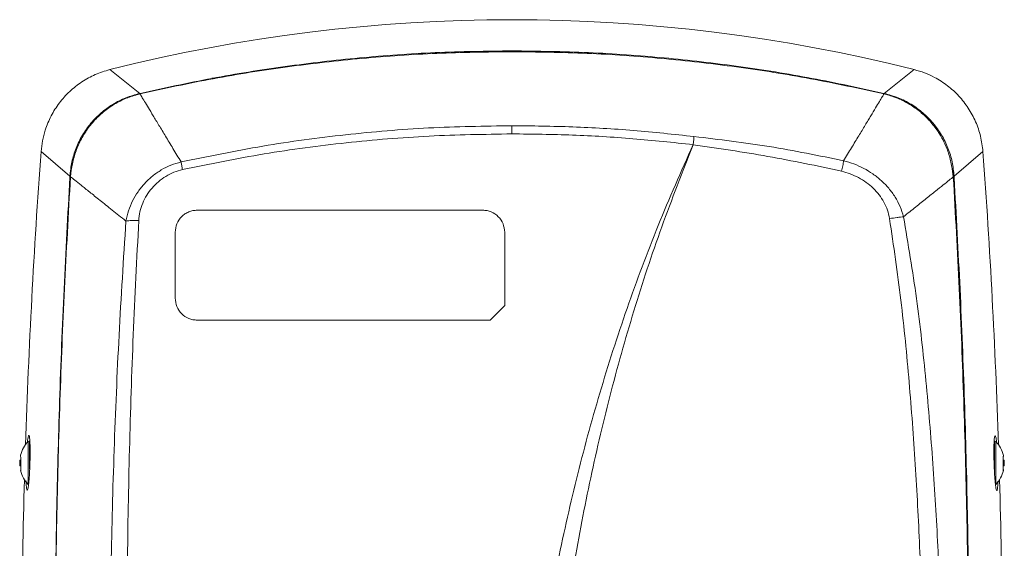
# Model space of a CAD drawing. Header units: millimetres. Extents: x 22 to 1630, y -978 to 180.
# Tile 6 of 9: x 75 to 129, y 97 to 126. Entities that reach past the tile are written whole.
import ezdxf

# ---------------------------------------------------------------- set-up
doc = ezdxf.new("R2010")
doc.units = ezdxf.units.MM

msp = doc.modelspace()

# ---------------------------------------------------------------- linework, layer by layer
at = {"color": 7, "linetype": 'Continuous', "lineweight": 15}
for p, q in [((101.8607, 123.9329), (101.8605, 123.98)), ((81.5194, 121.6513), (79.8865, 122.9549)), ((123.8384, 122.9549), (122.207, 121.6525)), ((85.4573, 122.4792), (85.6642, 122.4792)), ((81.5194, 121.6513), (81.3876, 121.5956)), ((81.4221, 121.6067), (81.4685, 121.6186)), ((81.4685, 121.6186), (81.5325, 121.6351)), ((81.5464, 121.6568), (81.5194, 121.6513)), ((122.1895, 121.6313), (122.1728, 121.6595)), ((122.207, 121.6525), (122.1732, 121.6594)), ((122.1894, 121.6311), (122.372, 121.5808)), ((122.372, 121.5808), (122.207, 121.6525)), ((111.759, 118.8585), (111.7934, 119.1326)), ((111.7934, 119.1325), (111.7691, 118.8548)), ((111.8052, 119.3025), (111.7934, 119.1325)), ((76.1299, 118.4823), (77.7076, 117.1319)), ((126.0204, 117.1342), (127.595, 118.4823)), ((77.7077, 117.1332), (77.7818, 117.4599)), ((77.7393, 117.1073), (77.7811, 117.46)), ((125.9165, 117.5477), (126.0202, 117.1358)), ((125.9769, 117.1021), (125.9166, 117.5477)), ((77.7057, 117.0623), (77.7393, 117.1073)), ((125.9772, 117.1024), (126.0225, 117.0505)), ((126.0228, 117.0453), (126.0226, 117.0503)), ((122.4928, 114.825), (122.4936, 114.8197)), ((83.4625, 114.0792), (83.4625, 110.4792)), ((101.4625, 110.0792), (101.4625, 114.0792)), ((100.6626, 109.2792), (101.4625, 110.0792)), ((75.0193, 101.3459), (75.0193, 101.7955)), ((128.7056, 101.4107), (128.7056, 101.8405)), ((75.0193, 101.6292), (74.966, 101.6292)), ((74.966, 101.4359), (74.966, 101.6292)), ((74.966, 101.3292), (74.966, 101.4359)), ((74.966, 101.3292), (75.0193, 101.3292)), ((75.0193, 101.3459), (75.0193, 101.0296)), ((128.759, 101.6292), (128.7056, 101.6292)), ((128.7056, 101.4107), (128.7056, 101.0494)), ((128.7056, 101.3292), (128.759, 101.3292)), ((128.759, 101.6292), (128.759, 101.4569)), ((128.759, 101.4569), (128.759, 101.3292)), ((128.7629, 101.4415), (128.7629, 101.5169)), ((75.0193, 101.0296), (75.0118, 101.0613))]:
    msp.add_line(p, q, dxfattribs=at)
at = {"color": 8, "linetype": 'Continuous', "lineweight": 15}
for p, q in [((75.4324, 101.1412), (75.4324, 102.65)), ((75.503, 102.6792), (75.503, 101.1328)), ((128.2219, 101.0546), (128.2219, 102.6792)), ((128.2925, 102.65), (128.2925, 101.3055)), ((128.2925, 101.3055), (128.2925, 100.3084)), ((75.4324, 100.3084), (75.4324, 101.1412))]:
    msp.add_line(p, q, dxfattribs=at)
at = {"color": 7, "linetype": 'Continuous', "lineweight": 15}
for centre, radius, start, end in [((101.8625, 35.6792), 90, 75.866781, 104.133219), ((475.0625, 89.2792), 400, 175.813245, 178.109583), ((-271.3375, 89.2792), 400, 1.890417, 4.186755), ((76.562, 101.5169), 1.6, 134.91053, 166.21417), ((75.503, 102.5792), 0.1, 90, 134.91053), ((128.2219, 102.5792), 0.1, 45.08947, 90), ((127.1629, 101.5169), 1.6, 13.29204, 45.08947), ((76.562, 101.5169), 1.6, 175.9747, 180), ((76.562, 101.4415), 1.6, 180, 184.0253), ((127.1629, 101.5169), 1.6, 0, 4.0253), ((127.1629, 101.4415), 1.6, 355.9747, 0), ((76.562, 101.4415), 1.6, 193.78874, 225.08947), ((127.1629, 101.4415), 1.6, 314.91053, 346.71046), ((475.0625, 89.2792), 400, 178.382844, 180.669156), ((-271.3375, 89.2792), 400, 359.330844, 1.617156)]:
    msp.add_arc(centre, radius, start, end, dxfattribs=at)
for points, knots in [([(81.53, 121.6341), (82.8638, 121.9219), (85.5314, 122.4975), (89.583, 123.1323), (93.6596, 123.5936), (97.7555, 123.8801), (100.4923, 123.9153), (101.8607, 123.9329)], [0, 0, 0, 0, 0.1999867, 0.40000201, 0.59999978, 0.80000476, 1, 1, 1, 1]), ([(101.8605, 123.98), (100.4634, 123.9612), (97.6845, 123.9237), (93.5483, 123.625), (89.477, 123.1529), (85.474, 122.5135), (82.8513, 121.9415), (81.5471, 121.657)], [0, 0, 0, 0, 0.2044311, 0.406608, 0.6065689, 0.804353, 1, 1, 1, 1]), ([(122.1728, 121.6595), (120.867, 121.9441), (118.242, 122.5162), (114.2367, 123.1552), (110.1656, 123.6264), (106.0322, 123.9243), (103.2559, 123.9614), (101.8605, 123.98)], [0, 0, 0, 0, 0.19589589, 0.39380411, 0.59376483, 0.79581725, 1, 1, 1, 1]), ([(101.8607, 123.9329), (103.2289, 123.9151), (105.9653, 123.8793), (110.0609, 123.592), (114.137, 123.1301), (118.1882, 122.4948), (120.8558, 121.9191), (122.1895, 121.6313)], [0, 0, 0, 0, 0.1999957, 0.4, 0.5999978, 0.8000131, 1, 1, 1, 1]), ([(79.8865, 122.9549), (79.6179, 122.8729), (79.0807, 122.7089), (78.3406, 122.2977), (77.6779, 121.7754), (77.1118, 121.1487), (76.6609, 120.4353), (76.3674, 119.7325), (76.1942, 119.0755), (76.1513, 118.68), (76.1299, 118.4823)], [0, 0, 0, 0, 0.1348534, 0.26970482, 0.40456865, 0.5394321, 0.67410408, 0.80877708, 0.90438839, 1, 1, 1, 1]), ([(127.595, 118.4823), (127.5606, 118.761), (127.4918, 119.3184), (127.2147, 120.1185), (126.8146, 120.8614), (126.2951, 121.5272), (125.6704, 122.0946), (125.0289, 122.5051), (124.4116, 122.7891), (124.0295, 122.8997), (123.8384, 122.9549)], [0, 0, 0, 0, 0.13485314, 0.2697046, 0.40456857, 0.53943173, 0.67410386, 0.80877697, 0.90438801, 1, 1, 1, 1]), ([(77.7076, 117.1319), (77.7344, 117.3926), (77.7881, 117.9141), (78.0238, 118.672), (78.3726, 119.3877), (78.8356, 120.0381), (79.3962, 120.607), (80.0435, 121.075), (80.7547, 121.4383), (81.2645, 121.5803), (81.5194, 121.6513)], [0, 0, 0, 0, 0.1249967, 0.2500185, 0.375048, 0.5000823, 0.6250943, 0.750077, 0.8750421, 1, 1, 1, 1]), ([(77.7818, 117.4599), (77.8247, 117.6981), (77.9104, 118.1742), (78.1585, 118.8534), (78.5015, 119.4964), (78.9408, 120.0803), (79.4549, 120.5976), (80.0456, 121.0298), (80.6922, 121.373), (81.1558, 121.5214), (81.3876, 121.5957)], [0, 0, 0, 0, 0.1250819, 0.2499955, 0.3750401, 0.5000572, 0.6250775, 0.7500495, 0.8750172, 1, 1, 1, 1]), ([(81.3876, 121.5956), (81.3888, 121.5966), (81.3906, 121.5979), (81.3957, 121.6001), (81.3999, 121.6016), (81.4047, 121.603), (81.4126, 121.6049), (81.4181, 121.6059), (81.4221, 121.6067)], [0, 0, 0, 0, 0.297031, 0.4098355, 0.5084935, 0.6050237, 0.7126071, 1, 1, 1, 1]), ([(83.7795, 117.9129), (83.6297, 118.161), (83.3301, 118.6572), (82.9271, 119.3243), (82.5647, 119.9246), (82.2501, 120.4458), (81.9853, 120.8844), (81.7755, 121.232), (81.6182, 121.4941), (81.5593, 121.5877), (81.5298, 121.6345)], [0, 0, 0, 0, 0.12499959, 0.25000152, 0.37499994, 0.50000009, 0.6250008, 0.74999868, 0.87500093, 1, 1, 1, 1]), ([(81.5471, 121.657), (81.5507, 121.6553), (81.556, 121.6526), (81.5512, 121.6445), (81.5371, 121.6376), (81.53, 121.6341)], [0, 0, 0, 0, 0.500355, 0.7483829, 1, 1, 1, 1]), ([(122.1894, 121.6312), (122.1599, 121.5819), (122.101, 121.4834), (121.9425, 121.2206), (121.7347, 120.8762), (121.4743, 120.4448), (121.1664, 119.9347), (120.8127, 119.349), (120.4202, 118.6991), (120.1287, 118.2164), (119.983, 117.975)], [0, 0, 0, 0, 0.124994, 0.249999, 0.3749995, 0.4999989, 0.625, 0.7500014, 0.8750042, 1, 1, 1, 1]), ([(122.207, 121.6525), (122.4618, 121.5816), (122.9712, 121.4399), (123.6822, 121.0767), (124.3293, 120.6093), (124.8903, 120.041), (125.3537, 119.3908), (125.7024, 118.6756), (125.9402, 117.9161), (125.9936, 117.3948), (126.0204, 117.1342)], [0, 0, 0, 0, 0.1249358, 0.2498809, 0.3748466, 0.4998399, 0.6248597, 0.7499205, 0.8749877, 1, 1, 1, 1]), ([(122.372, 121.5808), (122.5977, 121.5065), (123.0491, 121.3578), (123.679, 121.0201), (124.255, 120.5977), (124.7588, 120.0944), (125.1894, 119.5262), (125.53, 118.9022), (125.7822, 118.2411), (125.8718, 117.7788), (125.9165, 117.5477)], [0, 0, 0, 0, 0.1249875, 0.2499247, 0.3748748, 0.4998754, 0.6249055, 0.7499213, 0.874944, 1, 1, 1, 1]), ([(101.862, 119.8926), (100.3427, 119.8687), (97.304, 119.8209), (92.7609, 119.4302), (88.2417, 118.829), (85.266, 118.2196), (83.7782, 117.915)], [0, 0, 0, 0, 0.249987, 0.4999865, 0.7499979, 1, 1, 1, 1]), ([(83.861, 117.5008), (85.342, 117.8013), (88.3045, 118.4022), (92.8032, 118.9926), (97.3255, 119.3749), (100.3501, 119.4212), (101.8625, 119.4444)], [0, 0, 0, 0, 0.2499532, 0.4999607, 0.7499805, 1, 1, 1, 1]), ([(111.8052, 119.3026), (110.7043, 119.4205), (108.5024, 119.6565), (105.1844, 119.8534), (102.9694, 119.8795), (101.862, 119.8926)], [0, 0, 0, 0, 0.3333333, 0.6666667, 1, 1, 1, 1]), ([(101.8625, 119.4444), (101.8624, 119.524), (101.8622, 119.6832), (101.862, 119.8228), (101.862, 119.8926)], [0, 0, 0, 0, 0.500003, 1, 1, 1, 1]), ([(101.8625, 119.4444), (102.9647, 119.4313), (105.1692, 119.405), (108.4716, 119.2094), (110.6632, 118.9755), (111.759, 118.8585)], [0, 0, 0, 0, 0.33333207, 0.66666509, 1, 1, 1, 1]), ([(119.9848, 117.9779), (118.631, 118.2553), (115.9234, 118.8102), (113.1779, 119.1384), (111.8052, 119.3025)], [0, 0, 0, 0, 0.5000032, 1, 1, 1, 1]), ([(111.759, 118.8585), (111.108, 117.3942), (109.8056, 114.4647), (108.1176, 109.9304), (106.6262, 105.3091), (105.3492, 100.604), (104.2845, 95.8315), (103.4124, 91.0066), (102.9988, 87.7591), (102.7919, 86.1349)], [0, 0, 0, 0, 0.1425804, 0.2852623, 0.4280378, 0.5709033, 0.7138547, 0.8568888, 1, 1, 1, 1]), ([(103.9812, 85.8667), (104.1393, 87.4906), (104.4555, 90.7382), (105.1656, 95.5783), (106.0631, 100.3778), (107.1706, 105.1212), (108.491, 109.7918), (110.0049, 114.3859), (111.1811, 117.3652), (111.7691, 118.8548)], [0, 0, 0, 0, 0.1428661, 0.2857307, 0.4285905, 0.571447, 0.7143002, 0.8571513, 1, 1, 1, 1]), ([(111.7691, 118.8548), (113.1284, 118.657), (115.8465, 118.2615), (118.5328, 117.6964), (119.8758, 117.4139)], [0, 0, 0, 0, 0.5000593, 1, 1, 1, 1]), ([(83.7795, 117.9129), (83.592, 117.8588), (83.217, 117.7506), (82.6923, 117.4859), (82.2097, 117.1538), (81.7816, 116.7542), (81.416, 116.2979), (81.1211, 115.7946), (80.8936, 115.2564), (80.8068, 114.8774), (80.7635, 114.688)], [0, 0, 0, 0, 0.1250119, 0.2500384, 0.3750794, 0.5000887, 0.625102, 0.7500876, 0.875053, 1, 1, 1, 1]), ([(83.7782, 117.915), (83.789, 117.85), (83.8106, 117.7199), (83.8442, 117.5739), (83.861, 117.5008)], [0, 0, 0, 0, 0.4998555, 1, 1, 1, 1]), ([(119.8758, 117.4139), (119.8987, 117.514), (119.9443, 117.7142), (119.9713, 117.89), (119.9848, 117.9779)], [0, 0, 0, 0, 0.5001982, 1, 1, 1, 1]), ([(119.983, 117.975), (120.1715, 117.922), (120.5485, 117.8161), (121.0848, 117.5728), (121.5891, 117.2705), (122.0508, 116.9056), (122.4597, 116.4822), (122.8045, 116.0058), (123.0841, 115.4865), (123.2005, 115.1127), (123.2587, 114.9258)], [0, 0, 0, 0, 0.1250699, 0.2501155, 0.3751431, 0.5001524, 0.6251441, 0.7501141, 0.8750706, 1, 1, 1, 1]), ([(81.4681, 114.7122), (81.4846, 114.8735), (81.5176, 115.1962), (81.672, 115.6624), (81.8946, 116.1001), (82.1867, 116.4981), (82.5391, 116.8462), (82.9422, 117.1348), (83.3845, 117.3638), (83.7021, 117.4552), (83.861, 117.5009)], [0, 0, 0, 0, 0.1249181, 0.2498674, 0.3748517, 0.499864, 0.6248907, 0.7499386, 0.8749811, 1, 1, 1, 1]), ([(119.8758, 117.4139), (120.1915, 117.3127), (120.6648, 117.1609), (121.2225, 116.8047), (121.6018, 116.4913), (121.9297, 116.1277), (122.1947, 115.7229), (122.3954, 115.287), (122.4605, 114.9781), (122.4928, 114.825)], [0, 0, 0, 0, 0.2542377, 0.3811964, 0.5074539, 0.6327168, 0.7569232, 0.8794889, 1, 1, 1, 1]), ([(77.7057, 117.0627), (77.5934, 115.0326), (77.3689, 110.9743), (77.1312, 104.8493), (76.9695, 98.7079), (76.8843, 92.5532), (76.8958, 88.4481), (76.9016, 86.3959)], [0, 0, 0, 0, 0.2001181, 0.4000426, 0.6001289, 0.8001047, 1, 1, 1, 1]), ([(76.9027, 86.3971), (76.8985, 88.452), (76.8902, 92.562), (76.9813, 98.7247), (77.1497, 104.8753), (77.3947, 111.0094), (77.624, 115.0746), (77.7387, 117.1072)], [0, 0, 0, 0, 0.1999955, 0.4000006, 0.5999992, 0.8000046, 1, 1, 1, 1]), ([(77.7076, 117.1318), (77.7076, 117.1218), (77.7075, 117.1017), (77.7063, 117.0757), (77.7057, 117.0627)], [0, 0, 0, 0, 0.4999025, 1, 1, 1, 1]), ([(80.7656, 114.6862), (80.5091, 114.8915), (79.996, 115.3019), (79.3363, 115.8297), (78.7682, 116.2841), (78.3082, 116.6521), (77.9505, 116.9383), (77.8093, 117.0511), (77.7387, 117.1075)], [0, 0, 0, 0, 0.1666665, 0.333333, 0.5000005, 0.666666, 0.8333341, 1, 1, 1, 1]), ([(123.2587, 114.9258), (123.4837, 115.1057), (123.9335, 115.4656), (124.5146, 115.9305), (125.0196, 116.3344), (125.4349, 116.6667), (125.766, 116.931), (125.9066, 117.0451), (125.9769, 117.1021)], [0, 0, 0, 0, 0.1666669, 0.3333334, 0.5, 0.6666668, 0.8333335, 1, 1, 1, 1]), ([(125.9772, 117.1024), (126.0901, 115.0721), (126.316, 111.0113), (126.5574, 104.883), (126.7237, 98.7374), (126.8141, 92.5791), (126.8064, 88.4716), (126.8025, 86.4179)], [0, 0, 0, 0, 0.1999955, 0.4000008, 0.5999995, 0.8000043, 1, 1, 1, 1]), ([(126.0226, 117.0503), (126.0219, 117.066), (126.0205, 117.0974), (126.0203, 117.1219), (126.0203, 117.1341)], [0, 0, 0, 0, 0.4989767, 1, 1, 1, 1]), ([(126.8323, 86.4257), (126.8376, 88.475), (126.8482, 92.5739), (126.7617, 98.7187), (126.5989, 104.8511), (126.3603, 110.9663), (126.1353, 115.019), (126.0228, 117.0453)], [0, 0, 0, 0, 0.1999677, 0.3999676, 0.5999877, 0.8000055, 1, 1, 1, 1]), ([(84.6625, 115.2792), (84.5836, 115.2747), (84.4258, 115.2657), (84.1978, 115.1935), (83.9878, 115.0812), (83.7455, 114.8798), (83.5147, 114.5451), (83.4799, 114.2345), (83.4625, 114.0792)], [0, 0, 0, 0, 0.1252982, 0.2505956, 0.3758932, 0.5011914, 0.7505662, 1, 1, 1, 1]), ([(100.2625, 115.2792), (97.6598, 115.2792), (92.4545, 115.2792), (87.2598, 115.2792), (84.6625, 115.2792)], [0, 0, 0, 0, 0.5000003, 1, 1, 1, 1]), ([(101.4625, 114.0792), (101.4447, 114.2351), (101.4092, 114.5469), (101.1347, 114.9465), (100.8031, 115.1698), (100.4999, 115.2655), (100.3416, 115.2746), (100.2625, 115.2792)], [0, 0, 0, 0, 0.2497325, 0.4994407, 0.7491079, 0.874554, 1, 1, 1, 1]), ([(80.7657, 114.6882), (80.634, 112.6112), (80.3706, 108.4573), (80.1087, 102.1819), (79.9354, 95.8831), (79.9081, 91.6671), (79.8944, 89.5591)], [0, 0, 0, 0, 0.2500201, 0.5000265, 0.7500184, 1, 1, 1, 1]), ([(80.7635, 114.688), (80.8683, 114.6983), (81.0778, 114.7191), (81.338, 114.7145), (81.4681, 114.7122)], [0, 0, 0, 0, 0.4999995, 1, 1, 1, 1]), ([(81.4681, 114.7122), (81.3618, 112.6378), (81.1492, 108.4889), (80.9493, 102.2196), (80.8293, 95.9258), (80.8302, 91.712), (80.8306, 89.6051)], [0, 0, 0, 0, 0.2500029, 0.5000048, 0.7500033, 1, 1, 1, 1]), ([(122.4937, 114.8197), (122.6335, 114.8413), (122.8459, 114.874), (123.0964, 114.9066), (123.2034, 114.9184), (123.2569, 114.9243)], [0, 0, 0, 0, 0.4906518, 0.7453274, 1, 1, 1, 1]), ([(122.4937, 114.8197), (122.7119, 113.3377), (123.1486, 110.3722), (123.5785, 105.8918), (123.9131, 101.3998), (124.1492, 96.8978), (124.3115, 92.3906), (124.3595, 89.384), (124.3835, 87.8806)], [0, 0, 0, 0, 0.1664183, 0.3329951, 0.4996737, 0.666414, 0.8331937, 1, 1, 1, 1]), ([(125.4177, 87.8816), (125.3883, 89.3903), (125.3295, 92.4078), (125.1437, 96.9317), (124.8761, 101.4511), (124.4974, 105.9615), (124.0079, 110.4619), (123.5072, 113.4368), (123.2569, 114.9243)], [0, 0, 0, 0, 0.1666712, 0.3333417, 0.5000114, 0.6666797, 0.8333448, 1, 1, 1, 1]), ([(83.4625, 110.4792), (83.4804, 110.3229), (83.5161, 110.0104), (83.7906, 109.6117), (84.1216, 109.3887), (84.4246, 109.293), (84.5832, 109.2838), (84.6625, 109.2792)], [0, 0, 0, 0, 0.2497234, 0.4994393, 0.7491192, 0.8745593, 1, 1, 1, 1]), ([(84.6625, 109.2792), (87.3273, 109.2792), (92.6571, 109.2792), (97.9941, 109.2792), (100.6626, 109.2792)], [0, 0, 0, 0, 0.4999998, 1, 1, 1, 1]), ([(75.3735, 99.9792), (75.3858, 99.9959), (75.4103, 100.0292), (75.4488, 100.2891), (75.4834, 100.6716), (75.5108, 101.1489), (75.5282, 101.662), (75.5335, 102.1538), (75.5261, 102.569), (75.5067, 102.8619), (75.4837, 102.9675), (75.4572, 102.9885), (75.4279, 102.9139), (75.3984, 102.7604), (75.3849, 102.6145), (75.3832, 102.5968)], [0, 0, 0, 0, 0.0876061, 0.1752108, 0.2628265, 0.3503212, 0.4376049, 0.524671, 0.6115985, 0.6985256, 0.7855986, 0.8127038, 0.9003262, 0.9879459, 1, 1, 1, 1]), ([(128.2599, 102.9792), (128.2486, 102.9626), (128.2262, 102.9295), (128.2035, 102.6707), (128.1923, 102.2898), (128.1939, 101.815), (128.2077, 101.3039), (128.2321, 100.8122), (128.2648, 100.395), (128.3022, 100.0991), (128.3319, 99.9912), (128.3597, 99.9699), (128.3849, 100.0408), (128.4067, 100.2284), (128.4122, 100.4188), (128.4139, 100.4776)], [0, 0, 0, 0, 0.0850652, 0.1701379, 0.2550326, 0.3397425, 0.4243996, 0.5091476, 0.5940878, 0.679245, 0.7645603, 0.7916467, 0.8767526, 0.9618655, 1, 1, 1, 1]), ([(128.3457, 102.5647), (128.3339, 102.6632), (128.3093, 102.8687), (128.2794, 102.9697), (128.2636, 102.9773), (128.2599, 102.9792)], [0, 0, 0, 0, 0.41193974, 0.8584703, 1, 1, 1, 1]), ([(75.0193, 101.7955), (75.0106, 101.8177), (74.9974, 101.8516), (75.0081, 101.8854), (75.0118, 101.8971)], [0, 0, 0, 0, 0.6563539, 1, 1, 1, 1]), ([(128.7056, 101.8405), (128.715, 101.8519), (128.7269, 101.8664), (128.7189, 101.8808), (128.7172, 101.8838)], [0, 0, 0, 0, 0.7908726, 1, 1, 1, 1]), ([(128.7056, 101.0494), (128.7135, 101.0608), (128.7292, 101.0836), (128.7135, 101.1065), (128.7056, 101.1179)], [0, 0, 0, 0, 0.5000003, 1, 1, 1, 1]), ([(75.3098, 100.4951), (75.3103, 100.4661), (75.3136, 100.2984), (75.3317, 100.1035), (75.3547, 99.9876), (75.3699, 99.9808), (75.3735, 99.9792)], [0, 0, 0, 0, 0.08289639, 0.47916991, 0.87630612, 1, 1, 1, 1])]:
    msp.add_open_spline(points, degree=3, knots=knots, dxfattribs=at)

doc.saveas('drawing.dxf')
